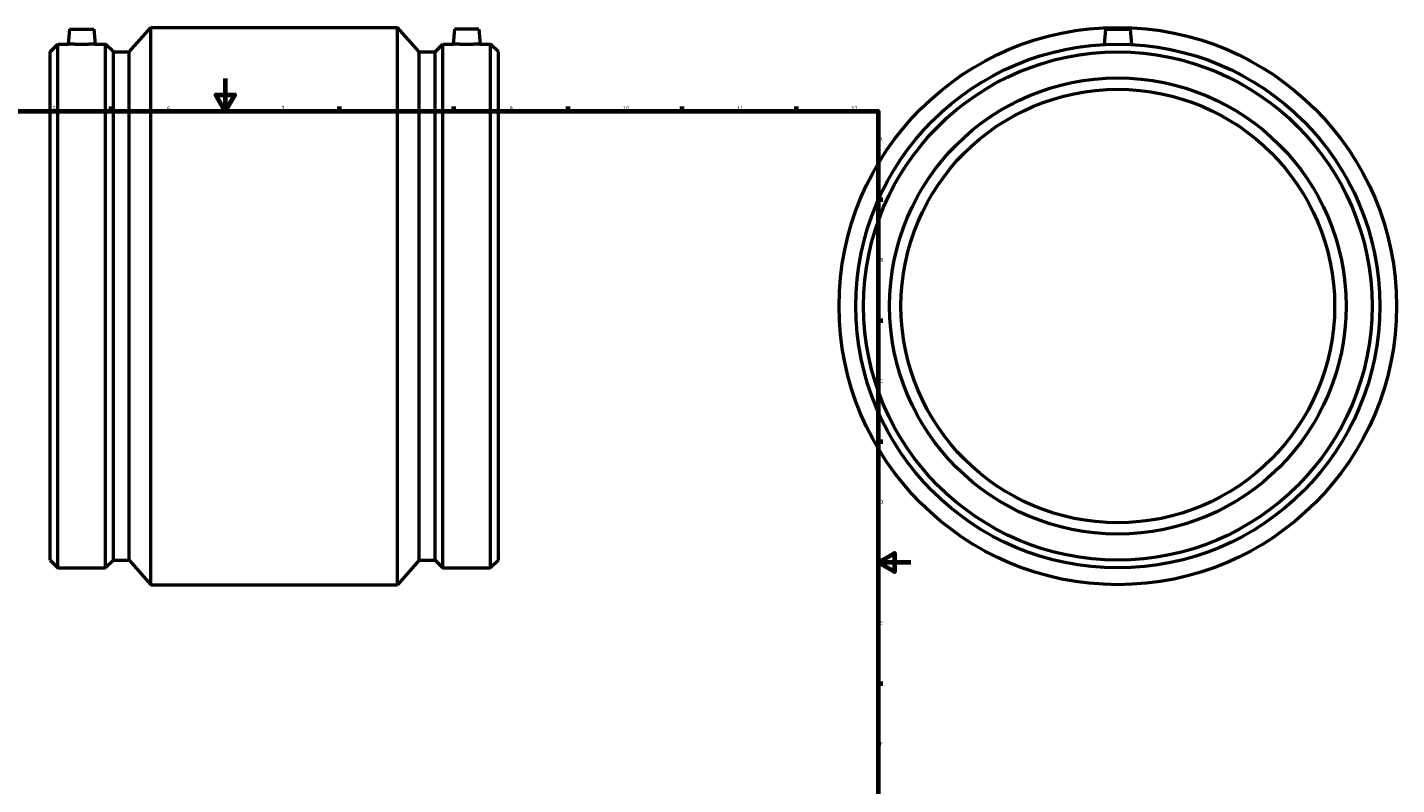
# Model space of a CAD drawing. Header units: millimetres. Extents: x -252 to 1345, y -304 to 1891.
# Tile 3 of 7: x 299 to 1139, y 161 to 625. Entities that reach past the tile are written whole.
import ezdxf

# ---------------------------------------------------------------- set-up
doc = ezdxf.new("R2010")
doc.units = ezdxf.units.MM
doc.layers.add('Border (ISO)', color=7, linetype='Continuous', lineweight=70)
doc.layers.add('Visible (ISO)', color=7, linetype='Continuous', lineweight=50)
doc.styles.add('Note Text (ISO)', font='tahoma.ttf')

# ---------------------------------------------------------------- blocks, each defined once
blk = doc.blocks.new('Borders Default Border')
at = {"layer": 'Border (ISO)'}
for p, q in [((350.42, 574), (350.42, 576.9)), ((490.58, 574), (490.58, 576.9)), ((560.67, 574), (560.67, 576.9)), ((630.75, 574), (630.75, 576.9)), ((700.83, 574), (700.83, 576.9)), ((770.92, 574), (770.92, 576.9)), ((821, 519.75), (823.9, 519.75)), ((821, 445.5), (823.9, 445.5)), ((821, 371.25), (823.9, 371.25)), ((821, 222.75), (823.9, 222.75))]:
    blk.add_line(p, q, dxfattribs=at)
at = {"layer": 'Border (ISO)', "flags": 128}
for points in [[(420.5, 594), (420.5, 574), (414.73, 584), (426.27, 584), (420.5, 574)], [(20, 20), (20, 574), (821, 574), (821, 20), (20, 20)], [(841, 297), (821, 297), (831, 302.77), (831, 291.23), (821, 297)]]:
    blk.add_lwpolyline(points, dxfattribs=at)
at = {"layer": 'Border (ISO)', "color": 232, "true_color": 0xca0064, "char_height": 2.5, "attachment_point": 7, "style": 'Note Text (ISO)'}
for s, insert in [('5', (314.64, 574.35)), ('6', (384.66, 574.35)), ('7', (454.77, 574.4)), ('8', (524.81, 574.34)), ('9', (594.88, 574.35)), ('10', (664.29, 574.35)), ('11', (734.37, 574.4)), ('12', (804.46, 574.4)), ('A', (821.59, 555.62)), ('B', (821.89, 481.37)), ('C', (821.73, 407.08)), ('D', (821.73, 332.88)), ('E', (821.94, 258.63)), ('F', (822, 184.38))]:
    blk.add_mtext(s, dxfattribs=dict(at, insert=insert))

msp = doc.modelspace()

# ---------------------------------------------------------------- linework, layer by layer
at = {"layer": 'Visible (ISO)'}
for p, q in [((324.961, 624.427), (324.151, 615.167)), ((324.961, 624.427), (339.961, 624.427)), ((339.961, 624.427), (340.771, 615.167)), ((361.606, 610.345), (374.906, 625.427)), ((374.906, 283.427), (374.906, 625.427)), ((374.906, 625.427), (526.156, 625.427)), ((526.156, 283.427), (526.156, 625.427)), ((539.456, 610.345), (526.156, 625.427)), ((561.101, 624.427), (560.291, 615.167)), ((576.101, 624.427), (561.101, 624.427)), ((576.101, 624.427), (576.911, 615.167)), ((960.464, 624.427), (959.635, 614.951)), ((960.464, 624.427), (975.464, 624.427)), ((975.464, 624.427), (976.293, 614.951)), ((313.031, 610.345), (317.853, 615.167)), ((317.853, 293.687), (317.853, 615.167)), ((317.853, 615.167), (324.151, 615.167)), ((340.771, 615.167), (347.069, 615.167)), ((347.069, 293.687), (347.069, 615.167)), ((351.891, 610.345), (347.069, 615.167)), ((549.171, 610.345), (553.993, 615.167)), ((553.993, 293.687), (553.993, 615.167)), ((553.993, 615.167), (560.291, 615.167)), ((576.911, 615.167), (583.209, 615.167)), ((583.209, 293.687), (583.209, 615.167)), ((588.031, 610.345), (583.209, 615.167)), ((313.031, 298.51), (313.031, 610.345)), ((351.891, 298.51), (351.891, 610.345)), ((351.891, 610.345), (361.606, 610.345)), ((361.606, 298.51), (361.606, 610.345)), ((539.456, 298.51), (539.456, 610.345)), ((539.456, 610.345), (549.171, 610.345)), ((549.171, 298.51), (549.171, 610.345)), ((588.031, 298.51), (588.031, 610.345)), ((313.031, 298.51), (317.853, 293.687)), ((351.891, 298.51), (347.069, 293.687)), ((351.891, 298.51), (361.606, 298.51)), ((361.606, 298.51), (374.906, 283.427)), ((539.456, 298.51), (526.156, 283.427)), ((539.456, 298.51), (549.171, 298.51)), ((549.171, 298.51), (553.993, 293.687)), ((588.031, 298.51), (583.209, 293.687)), ((317.853, 293.687), (347.069, 293.687)), ((553.993, 293.687), (583.209, 293.687)), ((374.906, 283.427), (526.156, 283.427))]:
    msp.add_line(p, q, dxfattribs=at)
for radius in [171, 160.74, 155.918, 140, 133]:
    msp.add_circle((967.964, 454.427), radius, dxfattribs=at)
for points, knots in [([(340.771, 615.167), (340.771, 615.167), (340.563, 615.156), (339.717, 615.116), (339.078, 615.087), (337.604, 615.032), (336.67, 615.004), (334.621, 614.963), (333.506, 614.951), (331.416, 614.951), (330.302, 614.963), (328.253, 615.004), (327.318, 615.032), (325.844, 615.087), (325.206, 615.116), (324.359, 615.156), (324.151, 615.167), (324.151, 615.167)], [1.2537931, 1.2537931, 1.2537931, 1.2537931, 1.5671601, 1.5671601, 1.8805271, 1.8805271, 2.1940566, 2.1940566, 2.5075861, 2.5075861, 2.8211157, 2.8211157, 3.1346452, 3.1346452, 3.4480122, 3.4480122, 3.7613792, 3.7613792, 3.7613792, 3.7613792]), ([(568.601, 614.951), (567.556, 614.951), (566.442, 614.963), (564.393, 615.004), (563.458, 615.032), (561.984, 615.087), (561.346, 615.116), (560.499, 615.156), (560.291, 615.167), (560.291, 615.167)], [0, 0, 0, 0, 0.3135295, 0.3135295, 0.6270591, 0.6270591, 0.9404261, 0.9404261, 1.2537931, 1.2537931, 1.2537931, 1.2537931]), ([(576.911, 615.167), (576.911, 615.167), (576.703, 615.156), (575.857, 615.116), (575.218, 615.087), (573.744, 615.032), (572.81, 615.004), (570.761, 614.963), (569.646, 614.951), (568.601, 614.951)], [3.7613792, 3.7613792, 3.7613792, 3.7613792, 4.0747462, 4.0747462, 4.3881132, 4.3881132, 4.7016428, 4.7016428, 5.0151723, 5.0151723, 5.0151723, 5.0151723])]:
    msp.add_open_spline(points, degree=3, knots=knots, dxfattribs=at)

# ---------------------------------------------------------------- block references
msp.add_blockref('Borders Default Border', (0, 0))

doc.saveas('drawing.dxf')
